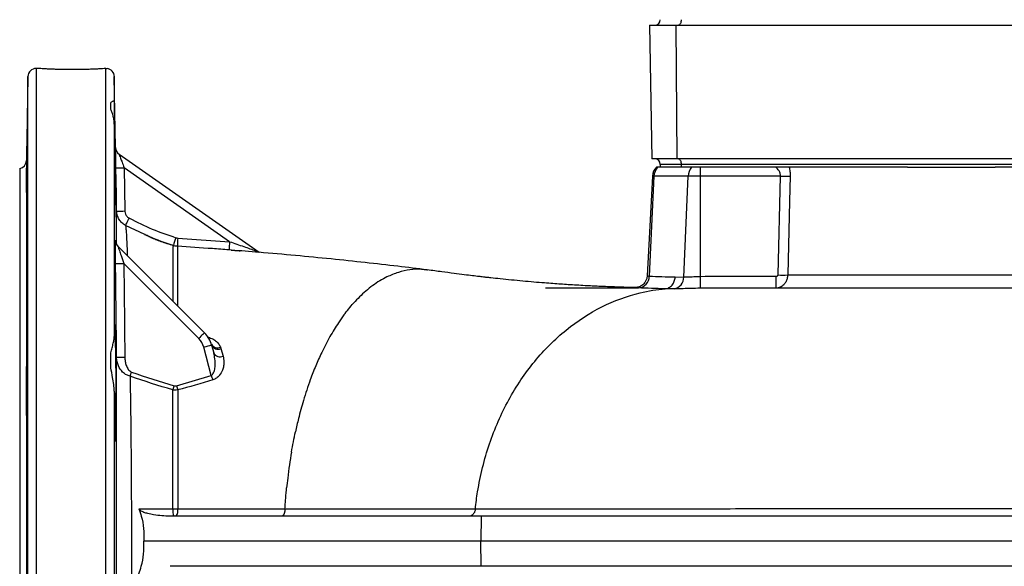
# Model space of a CAD drawing. Header units: millimetres. Extents: x 1681 to 3135, y 857 to 4238.
# Tile 2 of 8: x 1681 to 2390, y 1487 to 1880. Entities that reach past the tile are written whole.
import ezdxf

# ---------------------------------------------------------------- set-up
doc = ezdxf.new("R2010")
doc.units = ezdxf.units.MM
doc.header["$LTSCALE"] = 2

msp = doc.modelspace()

# ---------------------------------------------------------------- linework, layer by layer
at = {"color": 7, "linetype": 'Continuous', "lineweight": 25}
for p, q in [((2134.7, 1876.17), (2136.38, 1780.17)), ((2134.7, 1876.17), (2153.59, 1876.17)), ((2153.59, 1876.17), (2154.43, 1780.17)), ((2153.59, 1876.17), (2542.59, 1876.17)), ((1694.5, 1845.17), (1693.38, 1845.17)), ((1687.38, 1839.28), (1686.33, 1778.96)), ((1750.48, 1788.23), (1749.58, 1839.28)), ((1746.98, 1816.21), (1746.98, 1820.34)), ((1749.58, 1805.05), (1749.58, 1652.49)), ((1753.03, 1783.42), (1853.7, 1712.93)), ((2154.43, 1780.17), (2136.38, 1780.17)), ((2543.43, 1780.17), (2154.43, 1780.17)), ((1681.48, 1773.17), (1681.48, 1237.17)), ((1756.66, 1773.68), (1757.2, 1742.64)), ((1832.55, 1720.55), (1756.66, 1773.68)), ((2140.48, 1774.17), (2139.65, 1774.17)), ((2142.48, 1774.17), (2140.48, 1774.17)), ((2157.48, 1776.17), (2142.48, 1776.17)), ((2142.48, 1776.17), (2142.48, 1774.17)), ((2157.48, 1774.17), (2142.48, 1774.17)), ((2546.48, 1776.17), (2157.48, 1776.17)), ((2157.48, 1776.17), (2157.48, 1774.17)), ((2162.56, 1774.17), (2157.48, 1774.17)), ((2164.92, 1774.17), (2162.56, 1774.17)), ((2171.34, 1774.17), (2164.92, 1774.17)), ((2171.34, 1767.7), (2171.34, 1774.17)), ((2174.96, 1774.17), (2171.34, 1774.17)), ((2320.48, 1774.17), (2174.96, 1774.17)), ((2320.48, 1774.17), (2383.49, 1774.17)), ((2529.01, 1774.17), (2383.49, 1774.17)), ((2136.8, 1767.7), (2133.05, 1696.04)), ((2134.6, 1695.83), (2137.95, 1767.7)), ((2162.53, 1767.7), (2137.95, 1767.7)), ((2159.34, 1695.17), (2162.53, 1767.7)), ((2171.34, 1767.7), (2162.53, 1767.7)), ((2228.97, 1767.7), (2171.34, 1767.7)), ((2171.34, 1695.65), (2171.34, 1767.7)), ((2227.21, 1696.65), (2228.97, 1767.7)), ((1686.33, 1756.23), (1686.33, 1614.39)), ((1795.26, 1723.18), (1832.55, 1720.55)), ((1750.41, 1721.54), (1750.48, 1721.47)), ((1752.17, 1717.38), (1814.46, 1655.1)), ((1792.05, 1717.54), (1792.05, 1717.82)), ((1833.89, 1714.51), (1832.14, 1714.65)), ((1810.29, 1650.93), (1756.41, 1704.8)), ((1974.96, 1700.08), (1974.55, 1700.13)), ((2153.22, 1695.23), (2159.34, 1695.17)), ((2225.96, 1687.17), (2225.96, 1695.7)), ((2180.78, 1687.17), (2176.97, 1687.17)), ((1819.32, 1624.46), (1813.91, 1644.65)), ((1819.63, 1646.13), (1821.12, 1640.57)), ((1746.98, 1629.88), (1746.98, 1639.85)), ((1826.27, 1643.65), (1827.84, 1638.24)), ((1794.37, 1617.01), (1819.32, 1624.46)), ((1749.58, 1613.05), (1749.58, 1397.3)), ((1686.33, 1605.47), (1686.33, 1404.88)), ((1791.69, 1528.5), (1795.29, 1528.5)), ((2013.65, 1523.17), (1789.73, 1523.17)), ((2013.65, 1523.17), (2013.4, 1505.17)), ((2575.08, 1523.17), (2013.65, 1523.17)), ((2013.4, 1505.17), (1770.8, 1505.17)), ((2013.65, 1487.17), (2013.4, 1505.17)), ((2575.1, 1505.17), (2013.4, 1505.17)), ((2013.65, 1487.17), (1789.73, 1487.17)), ((2575.08, 1487.17), (2013.65, 1487.17))]:
    msp.add_line(p, q, dxfattribs=at)
at = {"color": 8, "linetype": 'Continuous', "lineweight": 25}
for p, q in [((1693.38, 1845.17), (1693.38, 1165.17)), ((1743.59, 1165.17), (1743.59, 1845.11)), ((1687.38, 1171.07), (1687.38, 1839.28)), ((1749.58, 1839.28), (1749.58, 1821.38)), ((1686.33, 1778.96), (1686.33, 1759.92)), ((2137.95, 1767.7), (2136.8, 1767.7)), ((1771.62, 1725.63), (1757.67, 1732.22)), ((1750.48, 1721.47), (1750.52, 1720.9))]:
    msp.add_line(p, q, dxfattribs=at)
at = {"color": 7, "linetype": 'Continuous', "lineweight": 25, "flags": 128}
for points in [[(2157.48, 1880.17), (2157.44, 1879.39), (2157.33, 1878.64), (2157.14, 1877.95), (2156.9, 1877.34), (2156.59, 1876.85), (2156.25, 1876.48), (2155.87, 1876.25), (2155.48, 1876.17)], [(2155.48, 1780.17), (2155.87, 1780.1), (2156.25, 1779.87), (2156.59, 1779.5), (2156.9, 1779), (2157.14, 1778.4), (2157.33, 1777.7), (2157.44, 1776.95), (2157.48, 1776.17)], [(1751.26, 1742.62), (1751.05, 1754.62), (1750.72, 1773.66)], [(2235.92, 1767.7), (2235.47, 1749.73), (2234.14, 1696.65)], [(1757.67, 1732.22), (1757.74, 1732.36), (1757.91, 1732.69), (1758.17, 1733.18), (1758.51, 1733.83), (1758.92, 1734.61), (1759.38, 1735.49), (1759.88, 1736.44), (1760.4, 1737.43)], [(2171.51, 1687.12), (2171.5, 1687.31), (2171.49, 1687.8), (2171.48, 1688.58), (2171.45, 1689.64), (2171.43, 1690.92), (2171.4, 1692.38), (2171.37, 1693.98), (2171.34, 1695.65)], [(1814.46, 1655.1), (1814.38, 1655.02), (1814.14, 1654.78), (1813.76, 1654.4), (1813.24, 1653.88), (1812.61, 1653.25), (1811.89, 1652.53), (1811.1, 1651.75), (1810.29, 1650.93)], [(1760.93, 1623.82), (1761.05, 1624.16), (1761.18, 1624.52), (1761.31, 1624.89), (1761.44, 1625.27), (1761.58, 1625.66), (1761.72, 1626.05), (1761.86, 1626.45), (1762, 1626.85)], [(1791.78, 1614.01), (1791.88, 1614.35), (1791.98, 1614.71), (1792.09, 1615.08), (1792.2, 1615.46), (1792.31, 1615.84), (1792.42, 1616.23), (1792.54, 1616.63), (1792.66, 1617.02)]]:
    msp.add_lwpolyline(points, dxfattribs=at)
at = {"color": 7, "linetype": 'Continuous', "lineweight": 25}
for centre, radius, start, end in [((2138.48, 1880.17), 4, 270, 0), ((1693.38, 1839.17), 6, 90, 179), ((1743.59, 1839.17), 6, 1, 82.24182), ((1756.48, 1788.33), 6, 180.99609, 235), ((1756.48, 1788.34), 6, 203.08431, 234.99897), ((1680.33, 1779.06), 6, 281.09781, 359), ((2138.48, 1776.17), 4, 0, 90), ((1753.36, 1878.61), 104.98, 268.56027, 271.802), ((2146.79, 1767.17), 10, 135.573, 177), ((2148.55, 1767.28), 10.61, 139.4947, 177.77012), ((2173.5, 1767.33), 10.98, 141.4436, 178.09427), ((2232.44, 1886.45), 118.8, 268.32341, 271.67659), ((1753.9, 1847.74), 105.15, 268.56225, 271.79887), ((2075.73, 1632.08), 296.35, 162.04227, 163.18275), ((1964.84, 1710.9), 170.02, 175.85834, 177.8499), ((1756.41, 1721.62), 6, 205.34434, 224.99757), ((1756.48, 1721.55), 6, 205.58952, 224.99836), ((1994.09, 1706.41), 162.16, 175.00013, 177.08834), ((1753.45, 1829.37), 124.6, 268.63646, 271.36124), ((2125.98, 1695.89), 8.61, 274.91764, 359.62076), ((2150.91, 1694.98), 8.43, 279.84271, 1.32329), ((2230.67, 1815.78), 119.18, 268.33439, 271.66561), ((1800.31, 1640.95), 20, 14.99839, 45.00141), ((1800.39, 1641.03), 14, 14.99839, 45.00141), ((1858.95, 1482.17), 168.61, 103.48623, 105.4945), ((1823.93, 1649.45), 5.18, 208.96521, 292.93763), ((1824.31, 1648.52), 5.25, 207.07748, 291.97825), ((1754.53, 1762.52), 124.95, 268.48294, 271.20005), ((1825.76, 1643.08), 5.27, 208.44231, 293.28102), ((2123.82, 1722.65), 319.94, 197.87197, 198.49523), ((2121.81, 1705.49), 339.18, 195.12135, 195.65432), ((1803.56, 1527.29), 11.92, 174.17791, 200.18391), ((1787.65, 1527.33), 7.73, 327.44068, 8.68489)]:
    msp.add_arc(centre, radius, start, end, dxfattribs=at)
at = {"color": 8, "linetype": 'Continuous', "lineweight": 25}
for centre, start, end in [((1756.47, 1788.33), 180.99928, 203.08417), ((1756.41, 1721.62), 180.74693, 205.34047), ((1756.48, 1721.55), 180.76129, 205.58222)]:
    msp.add_arc(centre, 6, start, end, dxfattribs=at)
at = {"color": 7, "linetype": 'Continuous', "lineweight": 25}
for points, knots in [([(1743.59, 1845.11), (1743.15, 1845.08), (1742.28, 1845.02), (1740.14, 1844.88), (1737.45, 1844.72), (1734.26, 1844.57), (1730.63, 1844.43), (1726.71, 1844.32), (1722.54, 1844.26), (1718.34, 1844.25), (1714.13, 1844.29), (1710.11, 1844.37), (1706.33, 1844.5), (1702.94, 1844.65), (1699.99, 1844.81), (1697.62, 1844.95), (1695.83, 1845.08), (1694.81, 1845.15), (1694.38, 1845.18), (1694.49, 1845.17), (1694.5, 1845.17)], [0, 0, 0, 0, 0.057866, 0.117413, 0.175278, 0.234818, 0.292741, 0.352349, 0.410194, 0.469723, 0.52744, 0.586831, 0.644572, 0.70398, 0.761859, 0.821413, 0.879328, 0.93893, 0.996724, 1, 1, 1, 1]), ([(1743.59, 1845.11), (1743.91, 1845.11), (1744.44, 1845.12), (1744.41, 1845.11), (1744.4, 1845.11)], [0, 0, 0, 0, 0.615315, 1, 1, 1, 1]), ([(1746.98, 1820.34), (1747.22, 1820.71), (1747.5, 1821.01), (1748.07, 1821.47), (1748.36, 1821.62), (1748.88, 1821.8), (1749.11, 1821.82), (1749.46, 1821.71), (1749.57, 1821.58), (1749.58, 1821.38)], [0, 0, 0, 0, 0.25, 0.25, 0.5, 0.5, 0.75, 0.75, 1, 1, 1, 1]), ([(1750.93, 1738.09), (1750.94, 1738.49), (1750.96, 1739.29), (1750.96, 1741.93), (1750.94, 1745.58), (1750.9, 1750.21), (1750.83, 1755.69), (1750.75, 1761.84), (1750.65, 1768.51), (1750.53, 1775.49), (1750.42, 1782.6), (1750.29, 1789.63), (1750.17, 1796.38), (1750.04, 1803.18), (1749.91, 1809.19), (1749.8, 1814.17), (1749.71, 1817.68), (1749.64, 1820.18), (1749.6, 1820.98), (1749.58, 1821.38)], [0, 0, 0, 0, 0.058525, 0.117051, 0.175569, 0.234087, 0.292606, 0.351126, 0.409655, 0.468183, 0.526722, 0.585262, 0.643808, 0.702353, 0.775408, 0.833943, 0.892479, 0.946239, 1, 1, 1, 1]), ([(1749.58, 1805.05), (1749.57, 1806.2), (1749.46, 1807.29), (1749.12, 1809.37), (1748.89, 1810.36), (1748.37, 1812.22), (1748.07, 1813.1), (1747.5, 1814.74), (1747.22, 1815.5), (1746.98, 1816.21)], [0, 0, 0, 0, 0.25, 0.25, 0.5, 0.5, 0.75, 0.75, 1, 1, 1, 1]), ([(1686.33, 1759.92), (1686.34, 1761.63), (1686.37, 1765.07), (1686.47, 1772.47), (1686.6, 1780.57), (1686.74, 1788.63), (1686.88, 1795.68), (1687.01, 1800.94), (1687.1, 1803.82), (1687.15, 1803.99), (1687.16, 1801.43), (1687.13, 1796.43), (1687.05, 1789.56), (1686.94, 1781.59), (1686.81, 1773.41), (1686.66, 1765.96), (1686.53, 1760.05), (1686.41, 1756.41), (1686.35, 1755.5), (1686.33, 1756.06), (1686.33, 1756.23)], [0, 0, 0, 0, 0.056635, 0.114015, 0.171401, 0.228796, 0.286196, 0.343596, 0.40099, 0.458376, 0.515756, 0.573132, 0.630509, 0.687891, 0.745281, 0.802679, 0.860079, 0.917478, 0.974869, 1, 1, 1, 1]), ([(1749.58, 1805.05), (1749.6, 1803.25), (1749.64, 1799.65), (1749.71, 1793.45), (1749.8, 1786.75), (1749.91, 1779.66), (1750.02, 1772.58), (1750.14, 1765.7), (1750.26, 1759.23), (1750.39, 1753.33), (1750.51, 1748.19), (1750.62, 1743.94), (1750.72, 1740.71), (1750.81, 1738.65), (1750.87, 1737.73), (1750.89, 1737.89), (1750.89, 1737.92)], [0, 0, 0, 0, 0.070137, 0.140274, 0.216394, 0.292513, 0.368643, 0.444772, 0.52091, 0.597047, 0.673189, 0.749332, 0.82547, 0.901609, 0.977737, 1, 1, 1, 1]), ([(1750.72, 1773.66), (1750.72, 1773.71), (1750.69, 1775.74), (1750.62, 1779.45), (1750.55, 1783.9), (1750.5, 1786.88), (1750.48, 1788.12), (1750.48, 1788.21), (1750.48, 1788.23)], [0, 0, 0, 0, 0.007246, 0.293193, 0.533521, 0.729423, 0.926491, 1, 1, 1, 1]), ([(1753.03, 1783.42), (1753.04, 1783.4), (1753.06, 1783.36), (1753.21, 1782.95), (1753.54, 1782.07), (1754.16, 1780.4), (1755.25, 1777.45), (1756.15, 1775.06), (1756.65, 1773.72), (1756.66, 1773.68)], [0, 0, 0, 0, 0.05873, 0.169307, 0.226499, 0.414488, 0.669837, 0.991771, 1, 1, 1, 1]), ([(2228.97, 1767.7), (2228.98, 1768.05), (2228.97, 1768.39), (2228.89, 1769.07), (2228.83, 1769.4), (2228.55, 1770.37), (2228.28, 1770.96), (2227.61, 1772.06), (2227.21, 1772.55), (2226.37, 1773.43), (2225.91, 1773.82), (2225.43, 1774.17)], [0, 0, 0, 0, 0.125, 0.125, 0.25, 0.25, 0.5, 0.5, 0.75, 0.75, 1, 1, 1, 1]), ([(2235.15, 1774.17), (2235.42, 1773.17), (2235.63, 1772.13), (2235.89, 1769.94), (2235.95, 1768.83), (2235.92, 1767.7)], [0, 0, 0, 0, 0.5, 0.5, 1, 1, 1, 1]), ([(1686.33, 1756.23), (1686.31, 1756.95), (1686.29, 1757.84), (1686.32, 1759.6), (1686.33, 1759.92)], [0, 0, 0, 0, 0.81866, 1, 1, 1, 1]), ([(1751.24, 1718.81), (1751.25, 1721.03), (1751.25, 1726.19), (1751.25, 1732.42), (1751.26, 1737.58), (1751.26, 1741.1), (1751.26, 1742.12), (1751.26, 1742.62)], [0, 0, 0, 0, 0.162758, 0.379037, 0.595315, 0.79701, 1, 1, 1, 1]), ([(1757.67, 1732.22), (1756.71, 1732.72), (1755.85, 1733.34), (1754.68, 1734.43), (1754.31, 1734.83), (1753.63, 1735.65), (1753.32, 1736.09), (1752.49, 1737.45), (1752.04, 1738.44), (1751.59, 1739.97), (1751.48, 1740.49), (1751.32, 1741.55), (1751.27, 1742.09), (1751.26, 1742.62)], [0, 0, 0, 0, 0.25, 0.25, 0.375, 0.375, 0.5, 0.5, 0.75, 0.75, 0.875, 0.875, 1, 1, 1, 1]), ([(1757.2, 1742.64), (1757.21, 1742.53), (1757.23, 1741.74), (1757.6, 1740.3), (1758.71, 1738.55), (1759.84, 1737.8), (1760.4, 1737.43)], [0, 0, 0, 0, 0.053702, 0.3695, 0.684741, 1, 1, 1, 1]), ([(1760.4, 1737.43), (1765.84, 1734.72), (1776.66, 1729.31), (1788.11, 1725.4), (1793.82, 1723.45)], [0, 0, 0, 0, 0.501956, 1, 1, 1, 1]), ([(1792.26, 1717.65), (1790.71, 1718.12), (1787.79, 1719.02), (1783.46, 1720.51), (1779.53, 1721.98), (1776.04, 1723.43), (1773.33, 1724.66), (1772.07, 1725.28), (1771.57, 1725.52)], [0, 0, 0, 0, 0.21206, 0.399949, 0.570142, 0.731161, 0.893033, 1, 1, 1, 1]), ([(1792.05, 1717.82), (1786.15, 1719.74), (1779.19, 1722), (1772.62, 1725.15), (1771.62, 1725.63)], [0, 0, 0, 0, 0.848758, 1, 1, 1, 1]), ([(1750.48, 1704.8), (1750.47, 1706.13), (1750.44, 1708.78), (1750.4, 1713.07), (1750.37, 1717.04), (1750.37, 1719.95), (1750.39, 1721.36), (1750.41, 1721.49), (1750.41, 1721.54)], [0, 0, 0, 0, 0.175529, 0.350891, 0.585601, 0.760288, 0.899261, 1, 1, 1, 1]), ([(1751.09, 1718.97), (1751.01, 1719.12), (1750.82, 1719.51), (1750.66, 1720.08), (1750.56, 1720.57), (1750.53, 1720.8), (1750.52, 1720.92), (1750.52, 1720.97), (1750.52, 1720.96), (1750.52, 1720.96)], [0, 0, 0, 0, 0.17475, 0.450847, 0.614417, 0.719602, 0.814081, 0.940942, 1, 1, 1, 1]), ([(1752.17, 1717.38), (1752.17, 1717.36), (1752.18, 1717.33), (1752.27, 1717.03), (1752.39, 1716.65), (1752.71, 1715.68), (1753.33, 1713.83), (1754.63, 1709.98), (1755.73, 1706.78), (1756.41, 1704.8)], [0, 0, 0, 0, 0.060208, 0.073837, 0.170017, 0.186634, 0.35165, 0.601506, 1, 1, 1, 1]), ([(1832.14, 1714.65), (1828.15, 1714.96), (1815.75, 1715.91), (1803.35, 1716.73), (1794.93, 1717.28)], [0, 0, 0, 0, 0.32171, 1, 1, 1, 1]), ([(1832.55, 1720.55), (1835.97, 1719.39), (1840.92, 1717.72), (1847.11, 1715.55), (1850.54, 1714.29), (1852.59, 1713.47), (1853.43, 1713.09), (1853.63, 1712.97), (1853.7, 1712.93)], [0, 0, 0, 0, 0.45167, 0.651628, 0.839406, 0.929777, 0.975169, 1, 1, 1, 1]), ([(1833.61, 1714.53), (1834.79, 1714.44), (1837.02, 1714.26), (1839.19, 1714.07), (1840.22, 1713.98)], [0, 0, 0, 0, 0.530355, 1, 1, 1, 1]), ([(1974.57, 1700.31), (1967.63, 1701.17), (1953.26, 1702.95), (1930.12, 1705.57), (1905.55, 1708.16), (1879.99, 1710.63), (1856.04, 1712.76), (1840.49, 1713.97), (1833.89, 1714.49)], [0, 0, 0, 0, 0.162072, 0.335696, 0.511306, 0.688775, 0.867999, 1, 1, 1, 1]), ([(1751.22, 1637.61), (1751.18, 1641.61), (1750.99, 1661.6), (1750.74, 1684), (1750.51, 1702.4), (1750.48, 1704.8)], [0, 0, 0, 0, 0.178558, 0.892789, 1, 1, 1, 1]), ([(2124.46, 1687.55), (2123.39, 1687.57), (2120.65, 1687.64), (2116.16, 1687.77), (2110.63, 1687.95), (2104.7, 1688.17), (2098.82, 1688.42), (2093.42, 1688.68), (2088.06, 1688.95), (2082.33, 1689.28), (2076.45, 1689.64), (2070.76, 1690.01), (2065.08, 1690.42), (2058.66, 1690.9), (2051.41, 1691.5), (2043.47, 1692.2), (2035.41, 1692.97), (2027.74, 1693.75), (2021.82, 1694.4), (2017.76, 1694.85), (2014.94, 1695.17), (2011.54, 1695.57), (2006.97, 1696.12), (2001.01, 1696.85), (1993.63, 1697.79), (1984.82, 1698.94), (1978.4, 1699.8), (1974.97, 1700.26)], [0, 0, 0, 0, 0.024921, 0.063621, 0.10224, 0.150008, 0.195563, 0.231352, 0.267914, 0.311268, 0.353167, 0.391737, 0.430043, 0.470645, 0.522279, 0.574857, 0.627685, 0.67961, 0.723136, 0.740918, 0.756436, 0.776407, 0.804669, 0.841239, 0.886084, 0.939087, 1, 1, 1, 1]), ([(2132.98, 1696.05), (2132.97, 1695.6), (2132.92, 1694.41), (2132.26, 1692.65), (2131.22, 1690.95), (2129.96, 1689.65), (2128.65, 1688.73), (2127.37, 1688.12), (2126.25, 1687.77), (2125.39, 1687.62), (2124.86, 1687.56), (2124.55, 1687.55), (2124.39, 1687.55), (2124.41, 1687.55), (2124.42, 1687.55)], [0, 0, 0, 0, 0.085664, 0.227335, 0.353369, 0.467191, 0.569813, 0.660906, 0.738507, 0.799867, 0.845834, 0.890096, 0.951613, 1, 1, 1, 1]), ([(2134.6, 1695.83), (2137.53, 1695.71), (2143.4, 1695.46), (2149.94, 1695.31), (2153.22, 1695.23)], [0, 0, 0, 0, 0.499595, 1, 1, 1, 1]), ([(2146.05, 1686.72), (2146.97, 1686.8), (2147.89, 1687.07), (2149.57, 1687.98), (2150.35, 1688.62), (2151.65, 1690.17), (2152.18, 1691.08), (2152.94, 1693.07), (2153.16, 1694.15), (2153.22, 1695.23)], [0, 0, 0, 0, 0.25, 0.25, 0.5, 0.5, 0.75, 0.75, 1, 1, 1, 1]), ([(2159.34, 1695.17), (2160.29, 1695.18), (2162.25, 1695.21), (2166.53, 1695.45), (2169.74, 1695.58), (2171.34, 1695.65)], [0, 0, 0, 0, 0.3217476, 0.6609313, 1, 1, 1, 1]), ([(2171.34, 1695.65), (2180.44, 1695.67), (2198.65, 1695.72), (2216.85, 1695.71), (2225.96, 1695.7)], [0, 0, 0, 0, 0.499991, 1, 1, 1, 1]), ([(2234.14, 1696.65), (2234.04, 1695.73), (2233.85, 1693.94), (2232.83, 1691.51), (2231.2, 1689.26), (2228.84, 1687.52), (2226.89, 1687.29), (2225.96, 1687.17)], [0, 0, 0, 0, 0.1822468, 0.3566938, 0.5315025, 0.7750996, 1, 1, 1, 1]), ([(2225.96, 1695.7), (2226.1, 1695.71), (2226.4, 1695.73), (2226.76, 1695.9), (2227.02, 1696.13), (2227.17, 1696.37), (2227.2, 1696.56), (2227.21, 1696.65)], [0, 0, 0, 0, 0.251595, 0.508992, 0.679877, 0.839684, 1, 1, 1, 1]), ([(2234.14, 1696.65), (2238.47, 1696.65), (2247.12, 1696.65), (2261.05, 1696.65), (2275.64, 1696.65), (2291.76, 1696.65), (2309.46, 1696.65), (2328.79, 1696.65), (2349.03, 1696.65), (2370.15, 1696.65), (2392.08, 1696.65), (2413.16, 1696.65), (2433.21, 1696.65), (2452.15, 1696.65), (2471.38, 1696.65), (2484.4, 1696.65), (2490.9, 1696.65)], [0, 0, 0, 0, 0.066215, 0.132431, 0.199246, 0.266062, 0.343747, 0.421492, 0.499177, 0.579118, 0.659125, 0.739066, 0.804017, 0.868967, 0.934484, 1, 1, 1, 1]), ([(1935.5, 1688.97), (1933.8, 1687.73), (1929.1, 1683.98), (1924.56, 1679.5), (1921.71, 1676.33)], [0.75436918, 0.75436918, 0.75436918, 0.75436918, 0.76114134, 0.77338305, 0.77338305, 0.77338305, 0.77338305]), ([(2009.38, 1528.41), (2009.81, 1532.55), (2011.93, 1548.48), (2018.65, 1575.56), (2032.62, 1607.45), (2051.41, 1635.32), (2074.22, 1658.05), (2100.08, 1674.77), (2124.51, 1683.7), (2140.02, 1686.2), (2146.05, 1686.72)], [0.6431827, 0.6431827, 0.6431827, 0.6431827, 0.653092, 0.6814717, 0.7098514, 0.7382312, 0.7666109, 0.7949906, 0.8233704, 0.8413922, 0.8413922, 0.8413922, 0.8413922]), ([(2126.88, 1687.17), (2124.63, 1687.17), (2120.01, 1687.17), (2111.71, 1687.17), (2102.8, 1687.17), (2093.63, 1687.17), (2084.26, 1687.17), (2075, 1687.17), (2067.09, 1687.17), (2061.89, 1687.17), (2059.75, 1687.17)], [0, 0, 0, 0, 0.157942, 0.32437, 0.451617, 0.583186, 0.718386, 0.821866, 0.926679, 1, 1, 1, 1]), ([(2146.05, 1686.72), (2146.05, 1686.72), (2142.46, 1686.72), (2136.01, 1686.97), (2129.82, 1687.2), (2126.72, 1687.31)], [0, 0, 0, 0, 0.000003, 0.499651, 1, 1, 1, 1]), ([(2171.51, 1687.12), (2168.96, 1687.06), (2163.84, 1686.93), (2157.04, 1686.7), (2153.89, 1686.68), (2152.35, 1686.67)], [0, 0, 0, 0, 0.335196, 0.674998, 1, 1, 1, 1]), ([(2176.97, 1687.17), (2176.97, 1687.17), (2175.15, 1687.17), (2173.33, 1687.15), (2171.51, 1687.12)], [0, 0, 0, 0, 0.000022, 1, 1, 1, 1]), ([(2502.25, 1687.17), (2494.95, 1687.17), (2479.08, 1687.17), (2454.35, 1687.17), (2427.64, 1687.17), (2401.81, 1687.17), (2377.03, 1687.17), (2353.43, 1687.17), (2329.27, 1687.17), (2304.64, 1687.17), (2282.15, 1687.17), (2261.81, 1687.17), (2243.71, 1687.17), (2225.7, 1687.17), (2208, 1687.17), (2192.84, 1687.17), (2184.16, 1687.17), (2180.78, 1687.17)], [0, 0, 0, 0, 0.058821, 0.127835, 0.200991, 0.278479, 0.343779, 0.412217, 0.484023, 0.559465, 0.63885, 0.69812, 0.759524, 0.823055, 0.888728, 0.956598, 1, 1, 1, 1]), ([(1914.84, 1667.89), (1913.51, 1666.1), (1910.04, 1661.18), (1906.74, 1655.81), (1904.75, 1652.29)], [0.72825761, 0.72825761, 0.72825761, 0.72825761, 0.73427842, 0.74425198, 0.74425198, 0.74425198, 0.74425198]), ([(1749.58, 1613.05), (1749.61, 1610.29), (1749.65, 1605.22), (1749.74, 1598.36), (1749.84, 1592.45), (1749.94, 1587.32), (1750.06, 1583.07), (1750.18, 1579.85), (1750.3, 1577.72), (1750.43, 1576.79), (1750.55, 1577.02), (1750.66, 1578.47), (1750.76, 1581.05), (1750.84, 1584.72), (1750.9, 1589.35), (1750.95, 1594.83), (1750.96, 1600.98), (1750.96, 1607.65), (1750.93, 1614.63), (1750.88, 1621.74), (1750.8, 1628.77), (1750.71, 1635.51), (1750.6, 1642.31), (1750.47, 1648.32), (1750.34, 1653.29), (1750.22, 1656.92), (1750.1, 1659.46), (1749.98, 1660.86), (1749.87, 1661.05), (1749.77, 1660.07), (1749.68, 1657.89), (1749.62, 1655.21), (1749.59, 1653.16), (1749.58, 1652.49)], [0, 0, 0, 0, 0.038371, 0.0707017, 0.1030323, 0.1353667, 0.1677012, 0.2000396, 0.232378, 0.2647188, 0.2970598, 0.3294005, 0.3617412, 0.3940783, 0.4264152, 0.4587464, 0.4910774, 0.5234037, 0.5557298, 0.588055, 0.6203803, 0.6527092, 0.6850384, 0.7253674, 0.7577085, 0.7900494, 0.8223904, 0.8547314, 0.8870718, 0.9194123, 0.9517497, 0.984087, 1, 1, 1, 1]), ([(1746.98, 1639.85), (1747.22, 1641.07), (1747.5, 1642.25), (1748.07, 1644.54), (1748.36, 1645.65), (1748.88, 1647.76), (1749.12, 1648.77), (1749.46, 1650.7), (1749.57, 1651.62), (1749.58, 1652.49)], [0, 0, 0, 0, 0.25, 0.25, 0.5, 0.5, 0.75, 0.75, 1, 1, 1, 1]), ([(1816.4, 1652.14), (1817.56, 1651.83), (1818.66, 1651.44), (1820.19, 1650.73), (1820.68, 1650.48), (1821.62, 1649.92), (1822.06, 1649.62), (1823.3, 1648.68), (1824.01, 1647.98), (1825.2, 1646.42), (1825.65, 1645.58), (1825.95, 1644.68)], [0, 0, 0, 0, 0.25, 0.25, 0.375, 0.375, 0.5, 0.5, 0.75, 0.75, 1, 1, 1, 1]), ([(1686.33, 1614.39), (1686.34, 1617.05), (1686.37, 1622.42), (1686.47, 1630.23), (1686.6, 1636.76), (1686.74, 1641.3), (1686.88, 1643.31), (1687.01, 1642.57), (1687.1, 1639.16), (1687.15, 1633.48), (1687.16, 1626.15), (1687.13, 1618.01), (1687.05, 1609.97), (1686.94, 1602.94), (1686.81, 1597.71), (1686.66, 1594.88), (1686.53, 1594.75), (1686.41, 1597.36), (1686.35, 1601.42), (1686.33, 1604.52), (1686.33, 1605.47)], [0, 0, 0, 0, 0.056635, 0.114015, 0.171401, 0.228796, 0.286196, 0.343596, 0.40099, 0.458376, 0.515755, 0.573131, 0.630509, 0.687891, 0.745281, 0.802678, 0.860079, 0.917477, 0.974868, 1, 1, 1, 1]), ([(1751.22, 1372.74), (1751.22, 1378.57), (1751.21, 1390.25), (1751.21, 1408.9), (1751.21, 1427.84), (1751.2, 1447), (1751.2, 1466.17), (1751.2, 1485.62), (1751.2, 1505.32), (1751.2, 1525.17), (1751.2, 1545.05), (1751.2, 1564.64), (1751.21, 1583.85), (1751.21, 1602.51), (1751.21, 1620.61), (1751.22, 1631.94), (1751.22, 1637.61)], [0, 0, 0, 0, 0.07384, 0.147822, 0.221661, 0.291126, 0.360832, 0.430537, 0.500001, 0.57103, 0.642319, 0.713608, 0.784641, 0.856383, 0.928256, 1, 1, 1, 1]), ([(1760.93, 1623.82), (1760.06, 1624.09), (1758.05, 1624.71), (1754.89, 1627.17), (1752.17, 1631.35), (1751.28, 1635.26), (1751.22, 1637.38), (1751.22, 1637.61)], [0, 0, 0, 0, 0.146323, 0.337328, 0.641111, 0.962071, 1, 1, 1, 1]), ([(1757.14, 1637.59), (1757.15, 1636.56), (1757.24, 1635.53), (1757.58, 1633.5), (1757.84, 1632.49), (1758.37, 1631.04), (1758.58, 1630.57), (1759.05, 1629.65), (1759.32, 1629.2), (1759.93, 1628.37), (1760.27, 1627.98), (1761.07, 1627.3), (1761.5, 1627.03), (1762, 1626.85)], [0, 0, 0, 0, 0.25, 0.25, 0.5, 0.5, 0.625, 0.625, 0.75, 0.75, 0.875, 0.875, 1, 1, 1, 1]), ([(1819.32, 1624.46), (1819.57, 1624.6), (1820.06, 1624.85), (1820.83, 1625.76), (1821.71, 1627.67), (1822.31, 1631.42), (1822.16, 1635.97), (1821.43, 1639.21), (1821.12, 1640.57)], [0, 0, 0, 0, 0.0470121, 0.0901821, 0.1961099, 0.4029047, 0.7481497, 1, 1, 1, 1]), ([(1827.84, 1638.24), (1828.12, 1636.9), (1828.59, 1634.63), (1828.28, 1631.21), (1827.38, 1627.88), (1825.68, 1624.85), (1823.2, 1622.35), (1821.34, 1621.56), (1820.41, 1621.16)], [0, 0, 0, 0, 0.226516, 0.385181, 0.543618, 0.75036, 0.873665, 1, 1, 1, 1]), ([(1898.83, 1640.91), (1897.34, 1637.78), (1894.49, 1631.42), (1891.86, 1624.68), (1890.62, 1621.28)], [0.7019348, 0.7019348, 0.7019348, 0.7019348, 0.71004994, 0.71796658, 0.71796658, 0.71796658, 0.71796658]), ([(1749.58, 1613.05), (1749.5, 1614.68), (1749.32, 1617.98), (1748.23, 1623.63), (1747.45, 1627.56), (1746.98, 1629.88)], [0, 0, 0, 0, 0.285902, 0.578834, 1, 1, 1, 1]), ([(1760.93, 1623.82), (1761.04, 1616.75), (1761.25, 1602.62), (1761.49, 1581.61), (1761.67, 1561.69), (1761.79, 1543.07), (1761.87, 1524.18), (1761.9, 1505.31), (1761.87, 1486.59), (1761.8, 1468.11), (1761.68, 1449.89), (1761.53, 1432.6), (1761.35, 1416.35), (1761.15, 1401.06), (1761.01, 1391.37), (1760.93, 1386.53)], [0, 0, 0, 0, 0.0978091, 0.1956167, 0.2715703, 0.3477972, 0.424022, 0.4999723, 0.5742469, 0.6487778, 0.723311, 0.7975882, 0.8650272, 0.9325598, 1, 1, 1, 1]), ([(1792.66, 1617.02), (1792.87, 1616.97), (1793.44, 1616.84), (1794.02, 1616.94), (1794.37, 1617.01)], [0, 0, 0, 0, 0.38495, 1, 1, 1, 1]), ([(1686.33, 1605.47), (1686.31, 1607.8), (1686.29, 1610.65), (1686.32, 1613.82), (1686.33, 1614.39)], [0, 0, 0, 0, 0.818663, 1, 1, 1, 1]), ([(1791.69, 1528.5), (1791.69, 1536.02), (1791.7, 1551.15), (1791.72, 1573.06), (1791.75, 1594.27), (1791.77, 1607.4), (1791.78, 1614.01)], [0, 0, 0, 0, 0.2498433, 0.5027758, 0.749959, 1, 1, 1, 1]), ([(1795.21, 1613.97), (1794.5, 1613.89), (1793.35, 1613.77), (1792.22, 1613.94), (1791.78, 1614.01)], [0, 0, 0, 0, 0.615931, 1, 1, 1, 1]), ([(1795.21, 1613.97), (1795.22, 1607.44), (1795.24, 1594.33), (1795.26, 1573.23), (1795.27, 1551.25), (1795.28, 1536.11), (1795.29, 1528.5)], [0, 0, 0, 0, 0.24717, 0.497187, 0.747042, 1, 1, 1, 1]), ([(1885.65, 1606.28), (1884.38, 1602.06), (1882.37, 1594.71), (1880.59, 1587.12), (1879.9, 1583.95)], [0.67501027, 0.67501027, 0.67501027, 0.67501027, 0.68422544, 0.69068688, 0.69068688, 0.69068688, 0.69068688]), ([(1877.05, 1569.31), (1876, 1563.16), (1874.75, 1554.59), (1873.81, 1545.87), (1873.57, 1543.51)], [0.64860135, 0.64860135, 0.64860135, 0.64860135, 0.66073256, 0.66522319, 0.66522319, 0.66522319, 0.66522319]), ([(1872.38, 1528.46), (1872.42, 1529.06), (1872.49, 1530.28), (1872.61, 1532.11), (1872.75, 1533.96), (1872.89, 1535.83), (1873.04, 1537.72), (1873.21, 1539.63), (1873.38, 1541.56), (1873.51, 1542.86), (1873.57, 1543.51)], [0, 0, 0, 0, 0.119698, 0.24091, 0.363638, 0.48788, 0.613637, 0.740909, 0.869697, 1, 1, 1, 1]), ([(1767.19, 1528.54), (1767.82, 1526.76), (1769.45, 1522.18), (1771, 1514.32), (1770.87, 1508.25), (1770.8, 1505.17)], [0, 0, 0, 0, 0.237647, 0.613072, 1, 1, 1, 1]), ([(1789.73, 1523.17), (1785.77, 1523.34), (1780.36, 1523.56), (1774.08, 1524.89), (1770.85, 1525.89), (1768.78, 1526.85), (1767.58, 1527.83), (1767.3, 1528.33), (1767.19, 1528.54)], [0, 0, 0, 0, 0.502046, 0.685609, 0.808589, 0.928194, 0.970863, 1, 1, 1, 1]), ([(1767.19, 1528.54), (1771.17, 1528.53), (1779.33, 1528.52), (1787.5, 1528.5), (1791.69, 1528.5)], [0, 0, 0, 0, 0.486637, 1, 1, 1, 1]), ([(1795.29, 1528.5), (1799.21, 1528.5), (1810.97, 1528.49), (1830.37, 1528.48), (1852.2, 1528.47), (1866, 1528.46), (1872.38, 1528.46)], [0, 0, 0, 0, 0.148425, 0.445392, 0.743643, 1, 1, 1, 1]), ([(1872.38, 1528.46), (1872.38, 1528.34), (1872.36, 1528.1), (1872.33, 1527.74), (1872.29, 1527.37), (1872.24, 1526.99), (1872.17, 1526.61), (1872.09, 1526.23), (1872, 1525.85), (1871.89, 1525.47), (1871.77, 1525.11), (1871.63, 1524.76), (1871.48, 1524.43), (1871.31, 1524.13), (1871.12, 1523.86), (1870.92, 1523.62), (1870.71, 1523.43), (1870.48, 1523.29), (1870.25, 1523.19), (1870.08, 1523.18), (1870, 1523.17)], [0, 0, 0, 0, 0.040648, 0.083051, 0.127208, 0.173119, 0.220783, 0.270202, 0.321375, 0.374301, 0.428981, 0.485415, 0.543602, 0.603542, 0.665236, 0.728683, 0.793883, 0.860836, 0.929541, 1, 1, 1, 1]), ([(1872.38, 1528.46), (1872.79, 1528.46), (1873.21, 1528.46), (1874.04, 1528.46), (1875.28, 1528.46), (1878.17, 1528.46), (1880.62, 1528.45), (1885.52, 1528.45), (1888.76, 1528.45), (1898.39, 1528.45), (1904.71, 1528.44), (1923.34, 1528.43), (1935.34, 1528.43), (1958.45, 1528.42), (1969.46, 1528.42), (1985.13, 1528.41), (1990.2, 1528.41), (1997.57, 1528.41), (1999.98, 1528.41), (2003.55, 1528.41), (2005.32, 1528.41), (2007.36, 1528.41), (2008.22, 1528.41), (2008.8, 1528.41), (2009.09, 1528.41), (2009.38, 1528.41)], [0, 0, 0, 0, 0.007813, 0.007813, 0.015625, 0.03125, 0.0625, 0.0625, 0.125, 0.125, 0.25, 0.25, 0.5, 0.5, 0.75, 0.75, 0.875, 0.875, 0.9375, 0.9375, 0.96875, 0.984375, 0.992188, 0.992188, 1, 1, 1, 1]), ([(2009.38, 1528.41), (2009.3, 1527.69), (2009.13, 1526.99), (2008.61, 1525.72), (2008.26, 1525.14), (2007.42, 1524.19), (2006.94, 1523.81), (2005.89, 1523.3), (2005.34, 1523.17), (2004.78, 1523.17)], [0, 0, 0, 0, 0.25, 0.25, 0.5, 0.5, 0.75, 0.75, 1, 1, 1, 1]), ([(2009.38, 1528.41), (2009.38, 1528.41), (2016.84, 1528.41), (2026.34, 1528.42), (2045.08, 1528.44), (2063.14, 1528.46), (2082.25, 1528.48), (2104.37, 1528.51), (2129.9, 1528.53), (2158.76, 1528.56), (2188.83, 1528.6), (2219.71, 1528.63), (2251.3, 1528.67), (2283.47, 1528.71), (2316.71, 1528.76), (2350.95, 1528.8), (2386.1, 1528.82), (2418.47, 1528.86), (2447.83, 1528.88), (2474.12, 1528.88), (2500.57, 1528.88), (2529.62, 1528.88), (2561.18, 1528.88), (2595.14, 1528.88), (2629.24, 1528.88), (2663.34, 1528.88), (2697.33, 1528.88), (2730.29, 1528.88), (2762.11, 1528.88), (2792.74, 1528.88), (2822.86, 1528.88), (2852.31, 1528.88), (2880.97, 1528.88), (2908.01, 1528.88), (2933.41, 1528.88), (2957.17, 1528.88), (2979.88, 1528.88), (3001.37, 1528.88), (3021.55, 1528.88), (3039.98, 1528.88), (3056.67, 1528.88), (3071.62, 1528.88), (3085.06, 1528.88), (3096.87, 1528.88), (3106.95, 1528.88), (3115.34, 1528.88), (3121.86, 1528.88), (3126.32, 1528.88), (3128.73, 1528.88), (3128.43, 1528.88), (3128.27, 1528.88)], [0, 0, 0, 0, 0.0000001, 0.0178917, 0.0358033, 0.053702, 0.0715726, 0.0894298, 0.1125687, 0.135745, 0.1589214, 0.1820603, 0.2046061, 0.2271693, 0.2497151, 0.2729156, 0.2961352, 0.319336, 0.336192, 0.3530481, 0.3700212, 0.3869945, 0.408745, 0.4305108, 0.4522586, 0.4746576, 0.4970761, 0.5194753, 0.5409217, 0.562385, 0.5838312, 0.6059272, 0.6280422, 0.6501386, 0.6711663, 0.6922099, 0.7132375, 0.7348713, 0.7565231, 0.7781571, 0.7992466, 0.8203521, 0.8414415, 0.8631413, 0.8848589, 0.9065586, 0.9297424, 0.9529263, 0.9764632, 1, 1, 1, 1]), ([(1767.19, 1481.81), (1767.82, 1483.58), (1769.45, 1488.17), (1771, 1496.03), (1770.87, 1502.09), (1770.8, 1505.17)], [0, 0, 0, 0, 0.237645, 0.613068, 1, 1, 1, 1])]:
    msp.add_open_spline(points, degree=3, knots=knots, dxfattribs=at)
at = {"color": 8, "linetype": 'Continuous', "lineweight": 25}
for points, knots in [([(1757.67, 1732.22), (1757.75, 1731.69), (1757.91, 1730.63), (1758.18, 1727.19), (1758.46, 1722.25), (1758.71, 1716.74), (1758.87, 1712.31), (1758.94, 1710.61)], [0, 0, 0, 0, 0.210262, 0.421849, 0.642517, 0.863186, 1, 1, 1, 1]), ([(1791.92, 1677.63), (1791.92, 1679.27), (1791.93, 1684.54), (1791.95, 1691.87), (1791.97, 1699.98), (1791.99, 1706.64), (1792.01, 1712.3), (1792.03, 1716.36), (1792.05, 1717.16), (1792.05, 1717.54)], [0, 0, 0, 0, 0.06493, 0.209289, 0.353647, 0.502218, 0.65079, 0.839041, 1, 1, 1, 1]), ([(1794.93, 1717.28), (1794.94, 1716.87), (1794.96, 1716.05), (1794.98, 1711.91), (1795.01, 1706.38), (1795.02, 1699.88), (1795.04, 1691.83), (1795.06, 1683.48), (1795.07, 1677.1), (1795.08, 1674.47)], [0, 0, 0, 0, 0.176071, 0.354275, 0.489331, 0.624387, 0.763378, 0.902369, 1, 1, 1, 1]), ([(1974.55, 1700.13), (1973.28, 1700.33), (1969.21, 1700.98), (1962.33, 1700.47), (1953.97, 1698.8), (1948.51, 1696.42), (1945.78, 1695.23)], [0, 0, 0, 0, 0.1319491, 0.4220874, 0.7114142, 1, 1, 1, 1]), ([(2133.24, 1696.03), (2133.19, 1696.02), (2133.01, 1695.99), (2133.93, 1695.9), (2134.6, 1695.83)], [0, 0, 0, 0, 0.282841, 1, 1, 1, 1]), ([(2126.72, 1687.31), (2125.78, 1687.36), (2123.9, 1687.46), (2123.51, 1687.6), (2124.42, 1687.54), (2124.46, 1687.54)], [0, 0, 0, 0, 0.492118, 0.976288, 1, 1, 1, 1])]:
    msp.add_open_spline(points, degree=3, knots=knots, dxfattribs=at)
at = {"color": 7, "linetype": 'Continuous', "lineweight": 25}
for points in [[(1793.82, 1723.45), (1794.29, 1723.3), (1794.77, 1723.21), (1795.26, 1723.18)], [(1794.93, 1717.28), (1793.95, 1717.34), (1792.99, 1717.52), (1792.05, 1717.82)], [(1756.41, 1704.8), (1756.68, 1682.4), (1756.93, 1660), (1757.14, 1637.59)], [(1945.78, 1695.23), (1942.3, 1693.53), (1938.86, 1691.44), (1935.5, 1688.97)], [(2152.35, 1686.67), (2150.22, 1686.68), (2148.12, 1686.7), (2146.05, 1686.73)], [(1914.84, 1667.89), (1917.07, 1670.89), (1919.36, 1673.71), (1921.71, 1676.33)], [(1904.75, 1652.29), (1902.7, 1648.67), (1900.72, 1644.87), (1898.83, 1640.91)], [(1825.95, 1644.68), (1826.06, 1644.34), (1826.17, 1644), (1826.27, 1643.65)], [(1791.78, 1614.01), (1781.42, 1617.02), (1771.12, 1620.24), (1760.93, 1623.82)], [(1762, 1626.85), (1772.12, 1623.27), (1782.36, 1620.04), (1792.66, 1617.02)], [(1820.41, 1621.16), (1812.06, 1618.58), (1803.67, 1616.15), (1795.21, 1613.97)], [(1890.62, 1621.28), (1888.85, 1616.44), (1887.19, 1611.43), (1885.65, 1606.28)], [(1877.05, 1569.31), (1877.9, 1574.26), (1878.86, 1579.15), (1879.9, 1583.95)]]:
    msp.add_open_spline(points, degree=3, dxfattribs=at)

doc.saveas('drawing.dxf')
